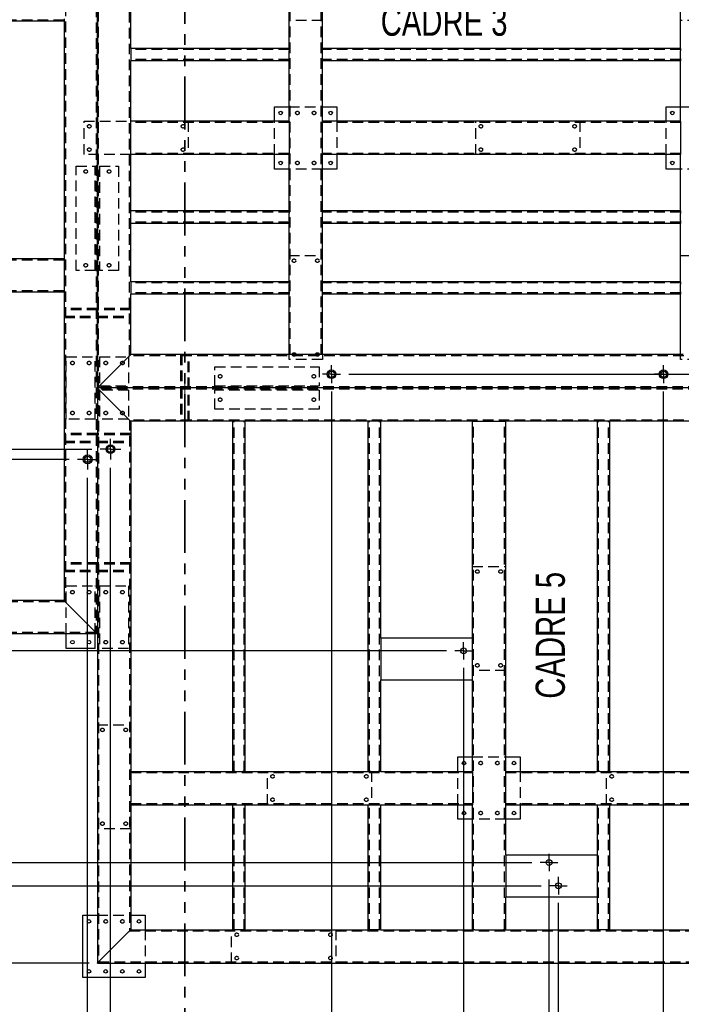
# Paper-space layout 'cadre 6' of a CAD drawing. Header units: millimetres. Extents: x 5 to 589, y 5 to 415.
# Tile 4 of 19: x 90 to 170, y 144 to 262. Entities that reach past the tile are written whole.
import ezdxf

# ---------------------------------------------------------------- set-up
doc = ezdxf.new("R2010")
doc.units = ezdxf.units.MM
for name, pattern in [('CENTERX2', [20.32, 12.7, -2.54, 2.54, -2.54]), ('HIDDEN', [1.905, 1.27, -0.635]), ('PHANTOM', [12.7, 6.35, -1.27, 1.27, -1.27, 1.27, -1.27])]:
    doc.linetypes.add(name, pattern=pattern)
for name, color, linetype in [('COTES', 1, 'Continuous'), ('NOTES', 6, 'Continuous'), ('TRAIT-MIXTES', 3, 'CENTERX2'), ('TRAIT-TIRET', 2, 'HIDDEN')]:
    doc.layers.add(name, color=color, linetype=linetype)
doc.layers.add('TRAIT-FORT', color=4, linetype='Continuous', lineweight=25)
doc.styles.add('SLDTEXTSTYLE0', font='TXT', dxfattribs={"width": 0.75})
doc.dimstyles.new('SLDDIMSTYLE10', dxfattribs={"dimtxt": 3, "dimasz": 2, "dimexe": 0, "dimexo": 0.0625, "dimgap": 0.75, "dimtad": 0, "dimtih": 1, "dimtoh": 1, "dimdec": 0, "dimlfac": 20, "dimrnd": 1e-09, "dimzin": 12, "dimdsep": 46, "dimtxsty": 'SLDTEXTSTYLE0', "dimsah": 1, "dimcen": 0.09, "dimadec": 0, "dimazin": 3, "dimtfac": 1, "dimtdec": 0, "dimtofl": 0, "dimtmove": 0, "dimatfit": 3, "dimfxl": 1, "dimfrac": 2, "dimtolj": 1, "dimtzin": 12, "dimarcsym": 0})

# ---------------------------------------------------------------- blocks, each defined once
blk = doc.blocks.new('_D_535')
at = {"layer": 'COTES', "color": 1, "transparency": 16777216}
for p, q in [((98.42, 124.09), (98.42, 207.33)), ((97.39, 119.09), (98.42, 124.09)), ((97.39, 119.09), (97.39, 114.09)), ((66.57, 115.09), (97.39, 115.09))]:
    blk.add_line(p, q, dxfattribs=at)
blk.add_solid([(97.39, 115.09), (95.39, 115.59), (95.39, 114.59)], dxfattribs=at)
at = {"layer": 'COTES', "color": 1, "transparency": 16777216, "insert": (95.9, 105.22), "char_height": 3, "attachment_point": 1, "rotation": 90, "style": 'SLDTEXTSTYLE0'}
blk.add_mtext('1197', dxfattribs=at)
blk = doc.blocks.new('_D_536')
at = {"layer": 'COTES', "color": 1, "transparency": 16777216}
for p, q in [((101.16, 124.09), (101.16, 208.55)), ((102.2, 119.09), (101.16, 124.09)), ((102.2, 119.09), (102.2, 114.09)), ((97.39, 115.09), (102.2, 115.09))]:
    blk.add_line(p, q, dxfattribs=at)
blk.add_solid([(102.2, 115.09), (100.2, 115.59), (100.2, 114.59)], dxfattribs=at)
at = {"layer": 'COTES', "color": 1, "transparency": 16777216, "insert": (100.71, 105.22), "char_height": 3, "attachment_point": 1, "rotation": 90, "style": 'SLDTEXTSTYLE0'}
blk.add_mtext('1251', dxfattribs=at)
blk = doc.blocks.new('_D_537')
at = {"layer": 'COTES', "color": 1, "transparency": 16777216}
for p, q in [((127.69, 217.69), (127.69, 114.09)), ((102.2, 115.09), (127.69, 115.09))]:
    blk.add_line(p, q, dxfattribs=at)
blk.add_solid([(127.69, 115.09), (125.69, 115.59), (125.69, 114.59)], dxfattribs=at)
at = {"layer": 'COTES', "color": 1, "transparency": 16777216, "insert": (126.21, 105.22), "char_height": 3, "attachment_point": 1, "rotation": 90, "style": 'SLDTEXTSTYLE0'}
blk.add_mtext('1782', dxfattribs=at)
blk = doc.blocks.new('_D_538')
at = {"layer": 'COTES', "color": 1, "transparency": 16777216}
for p, q in [((143.53, 184.53), (143.53, 114.09)), ((127.69, 115.09), (143.53, 115.09))]:
    blk.add_line(p, q, dxfattribs=at)
blk.add_solid([(143.53, 115.09), (141.53, 115.59), (141.53, 114.59)], dxfattribs=at)
at = {"layer": 'COTES', "color": 1, "transparency": 16777216, "insert": (142.05, 105.22), "char_height": 3, "attachment_point": 1, "rotation": 90, "style": 'SLDTEXTSTYLE0'}
blk.add_mtext('2099', dxfattribs=at)
blk = doc.blocks.new('_D_539')
at = {"layer": 'COTES', "color": 1, "transparency": 16777216}
for p, q in [((153.8, 124.09), (153.8, 159.13)), ((151.96, 119.09), (153.8, 124.09)), ((151.96, 119.09), (151.96, 114.09)), ((143.53, 115.09), (151.96, 115.09))]:
    blk.add_line(p, q, dxfattribs=at)
blk.add_solid([(151.96, 115.09), (149.96, 115.59), (149.96, 114.59)], dxfattribs=at)
at = {"layer": 'COTES', "color": 1, "transparency": 16777216, "insert": (150.47, 105.22), "char_height": 3, "attachment_point": 1, "rotation": 90, "style": 'SLDTEXTSTYLE0'}
blk.add_mtext('2304', dxfattribs=at)
blk = doc.blocks.new('_D_540')
at = {"layer": 'COTES', "color": 1, "transparency": 16777216}
for p, q in [((154.92, 124.09), (154.92, 156.34)), ((156.77, 119.09), (154.92, 124.09)), ((156.77, 119.09), (156.77, 114.09)), ((151.96, 115.09), (156.77, 115.09))]:
    blk.add_line(p, q, dxfattribs=at)
blk.add_solid([(156.77, 115.09), (154.77, 115.59), (154.77, 114.59)], dxfattribs=at)
at = {"layer": 'COTES', "color": 1, "transparency": 16777216, "insert": (155.28, 105.22), "char_height": 3, "attachment_point": 1, "rotation": 90, "style": 'SLDTEXTSTYLE0'}
blk.add_mtext('2327', dxfattribs=at)
blk = doc.blocks.new('_D_541')
at = {"layer": 'COTES', "color": 1, "transparency": 16777216}
for p, q in [((167.54, 124.09), (167.54, 217.69)), ((167.15, 119.09), (167.54, 124.09)), ((167.15, 119.09), (167.15, 114.09)), ((156.77, 115.09), (167.15, 115.09))]:
    blk.add_line(p, q, dxfattribs=at)
blk.add_solid([(167.15, 115.09), (165.15, 115.59), (165.15, 114.59)], dxfattribs=at)
at = {"layer": 'COTES', "color": 1, "transparency": 16777216, "insert": (165.66, 105.22), "char_height": 3, "attachment_point": 1, "rotation": 90, "style": 'SLDTEXTSTYLE0'}
blk.add_mtext('2579', dxfattribs=at)
blk = doc.blocks.new('_D_542')
at = {"layer": 'COTES', "color": 1, "transparency": 16777216}
for p, q in [((171.04, 124.09), (171.04, 217.54)), ((171.96, 119.09), (171.04, 124.09)), ((171.96, 119.09), (171.96, 114.09)), ((167.15, 115.09), (171.96, 115.09))]:
    blk.add_line(p, q, dxfattribs=at)
blk.add_solid([(171.96, 115.09), (169.96, 115.59), (169.96, 114.59)], dxfattribs=at)
at = {"layer": 'COTES', "color": 1, "transparency": 16777216, "insert": (170.47, 105.22), "char_height": 3, "attachment_point": 1, "rotation": 90, "style": 'SLDTEXTSTYLE0'}
blk.add_mtext('2649', dxfattribs=at)
blk = doc.blocks.new('_D_543')
at = {"layer": 'COTES', "color": 1, "transparency": 16777216}
for p, q in [((179.42, 124.09), (179.42, 199.03)), ((176.77, 119.09), (179.42, 124.09)), ((176.77, 119.09), (176.77, 114.09)), ((171.96, 115.09), (176.77, 115.09))]:
    blk.add_line(p, q, dxfattribs=at)
blk.add_solid([(176.77, 115.09), (174.77, 115.59), (174.77, 114.59)], dxfattribs=at)
at = {"layer": 'COTES', "color": 1, "transparency": 16777216, "insert": (175.28, 105.22), "char_height": 3, "attachment_point": 1, "rotation": 90, "style": 'SLDTEXTSTYLE0'}
blk.add_mtext('2816', dxfattribs=at)
blk = doc.blocks.new('_D_544')
at = {"layer": 'COTES', "color": 1, "transparency": 16777216}
for p, q in [((180.54, 124.09), (180.54, 196.25)), ((181.58, 119.09), (180.54, 124.09)), ((181.58, 119.09), (181.58, 114.09)), ((176.77, 115.09), (181.58, 115.09))]:
    blk.add_line(p, q, dxfattribs=at)
blk.add_solid([(181.58, 115.09), (179.58, 115.59), (179.58, 114.59)], dxfattribs=at)
at = {"layer": 'COTES', "color": 1, "transparency": 16777216, "insert": (180.09, 105.22), "char_height": 3, "attachment_point": 1, "rotation": 90, "style": 'SLDTEXTSTYLE0'}
blk.add_mtext('2839', dxfattribs=at)
blk = doc.blocks.new('_D_545')
at = {"layer": 'COTES', "color": 1, "transparency": 16777216}
for p, q in [((189.68, 124.09), (189.68, 173.62)), ((186.39, 119.09), (189.68, 124.09)), ((186.39, 119.09), (186.39, 114.09)), ((181.58, 115.09), (186.39, 115.09))]:
    blk.add_line(p, q, dxfattribs=at)
blk.add_solid([(186.39, 115.09), (184.39, 115.59), (184.39, 114.59)], dxfattribs=at)
at = {"layer": 'COTES', "color": 1, "transparency": 16777216, "insert": (184.9, 105.22), "char_height": 3, "attachment_point": 1, "rotation": 90, "style": 'SLDTEXTSTYLE0'}
blk.add_mtext('3022', dxfattribs=at)
blk = doc.blocks.new('_D_546')
at = {"layer": 'COTES', "color": 1, "transparency": 16777216}
for p, q in [((190.8, 124.09), (190.8, 170.84)), ((191.2, 119.09), (190.8, 124.09)), ((191.2, 119.09), (191.2, 114.09)), ((186.39, 115.09), (191.2, 115.09))]:
    blk.add_line(p, q, dxfattribs=at)
blk.add_solid([(191.2, 115.09), (189.2, 115.59), (189.2, 114.59)], dxfattribs=at)
at = {"layer": 'COTES', "color": 1, "transparency": 16777216, "insert": (189.71, 105.22), "char_height": 3, "attachment_point": 1, "rotation": 90, "style": 'SLDTEXTSTYLE0'}
blk.add_mtext('3044', dxfattribs=at)
blk = doc.blocks.new('_D_547')
at = {"layer": 'COTES', "color": 1, "transparency": 16777216}
for p, q in [((211.22, 184.94), (211.22, 114.09)), ((191.2, 115.09), (211.22, 115.09))]:
    blk.add_line(p, q, dxfattribs=at)
blk.add_solid([(211.22, 115.09), (209.22, 115.59), (209.22, 114.59)], dxfattribs=at)
at = {"layer": 'COTES', "color": 1, "transparency": 16777216, "insert": (209.73, 105.22), "char_height": 3, "attachment_point": 1, "rotation": 90, "style": 'SLDTEXTSTYLE0'}
blk.add_mtext('3452', dxfattribs=at)
blk = doc.blocks.new('_D_548')
at = {"layer": 'COTES', "color": 1, "transparency": 16777216}
for p, q in [((217.97, 184.94), (217.97, 114.09)), ((211.22, 115.09), (217.97, 115.09))]:
    blk.add_line(p, q, dxfattribs=at)
blk.add_solid([(217.97, 115.09), (215.97, 115.59), (215.97, 114.59)], dxfattribs=at)
at = {"layer": 'COTES', "color": 1, "transparency": 16777216, "insert": (216.48, 105.22), "char_height": 3, "attachment_point": 1, "rotation": 90, "style": 'SLDTEXTSTYLE0'}
blk.add_mtext('3587', dxfattribs=at)
blk = doc.blocks.new('_D_549')
at = {"layer": 'COTES', "color": 1, "transparency": 16777216}
for p, q in [((224.72, 184.94), (224.72, 114.09)), ((217.97, 115.09), (224.72, 115.09))]:
    blk.add_line(p, q, dxfattribs=at)
blk.add_solid([(224.72, 115.09), (222.72, 115.59), (222.72, 114.59)], dxfattribs=at)
at = {"layer": 'COTES', "color": 1, "transparency": 16777216, "insert": (223.23, 105.22), "char_height": 3, "attachment_point": 1, "rotation": 90, "style": 'SLDTEXTSTYLE0'}
blk.add_mtext('3722', dxfattribs=at)
blk = doc.blocks.new('_D_550')
at = {"layer": 'COTES', "color": 1, "transparency": 16777216}
for p, q in [((237.59, 187.62), (237.59, 114.09)), ((224.72, 115.09), (237.59, 115.09))]:
    blk.add_line(p, q, dxfattribs=at)
blk.add_solid([(237.59, 115.09), (235.59, 115.59), (235.59, 114.59)], dxfattribs=at)
at = {"layer": 'COTES', "color": 1, "transparency": 16777216, "insert": (236.11, 105.22), "char_height": 3, "attachment_point": 1, "rotation": 90, "style": 'SLDTEXTSTYLE0'}
blk.add_mtext('3980', dxfattribs=at)
blk = doc.blocks.new('_D_567')
at = {"layer": 'COTES', "color": 1, "transparency": 16777216}
for p, q in [((24.26, 225.7), (24.26, 212.57)), ((28.26, 212.57), (23.26, 212.57)), ((28.26, 212.57), (33.26, 210.78)), ((33.26, 210.78), (98.94, 210.78))]:
    blk.add_line(p, q, dxfattribs=at)
blk.add_solid([(24.26, 212.57), (24.76, 214.57), (23.76, 214.57)], dxfattribs=at)
at = {"layer": 'COTES', "color": 1, "transparency": 16777216, "insert": (14.39, 214.06), "char_height": 3, "attachment_point": 1, "style": 'SLDTEXTSTYLE0'}
blk.add_mtext('2787', dxfattribs=at)
blk = doc.blocks.new('_D_568')
at = {"layer": 'COTES', "color": 1, "transparency": 16777216}
for p, q in [((24.26, 212.57), (24.26, 207.76)), ((28.26, 207.76), (33.26, 209.56)), ((33.26, 209.56), (96.2, 209.56)), ((28.26, 207.76), (23.26, 207.76))]:
    blk.add_line(p, q, dxfattribs=at)
blk.add_solid([(24.26, 207.76), (24.76, 209.76), (23.76, 209.76)], dxfattribs=at)
at = {"layer": 'COTES', "color": 1, "transparency": 16777216, "insert": (14.39, 209.25), "char_height": 3, "attachment_point": 1, "style": 'SLDTEXTSTYLE0'}
blk.add_mtext('2811', dxfattribs=at)
blk = doc.blocks.new('_D_571')
at = {"layer": 'COTES', "color": 1, "transparency": 16777216}
for p, q in [((24.26, 191.9), (24.26, 186.58)), ((141.48, 186.58), (23.26, 186.58))]:
    blk.add_line(p, q, dxfattribs=at)
blk.add_solid([(24.26, 186.58), (24.76, 188.58), (23.76, 188.58)], dxfattribs=at)
at = {"layer": 'COTES', "color": 1, "transparency": 16777216, "insert": (14.39, 188.07), "char_height": 3, "attachment_point": 1, "style": 'SLDTEXTSTYLE0'}
blk.add_mtext('3271', dxfattribs=at)
blk = doc.blocks.new('_D_572')
at = {"layer": 'COTES', "color": 1, "transparency": 16777216}
for p, q in [((24.26, 186.58), (24.26, 162.19)), ((28.26, 162.19), (23.26, 162.19)), ((28.26, 162.19), (33.26, 161.18)), ((33.26, 161.18), (151.75, 161.18))]:
    blk.add_line(p, q, dxfattribs=at)
blk.add_solid([(24.26, 162.19), (24.76, 164.19), (23.76, 164.19)], dxfattribs=at)
at = {"layer": 'COTES', "color": 1, "transparency": 16777216, "insert": (14.39, 163.68), "char_height": 3, "attachment_point": 1, "style": 'SLDTEXTSTYLE0'}
blk.add_mtext('3779', dxfattribs=at)
blk = doc.blocks.new('_D_573')
at = {"layer": 'COTES', "color": 1, "transparency": 16777216}
for p, q in [((24.26, 162.19), (24.26, 157.38)), ((28.26, 157.38), (33.26, 158.39)), ((33.26, 158.39), (152.87, 158.39)), ((28.26, 157.38), (23.26, 157.38))]:
    blk.add_line(p, q, dxfattribs=at)
blk.add_solid([(24.26, 157.38), (24.76, 159.38), (23.76, 159.38)], dxfattribs=at)
at = {"layer": 'COTES', "color": 1, "transparency": 16777216, "insert": (14.39, 158.87), "char_height": 3, "attachment_point": 1, "style": 'SLDTEXTSTYLE0'}
blk.add_mtext('3834', dxfattribs=at)
blk = doc.blocks.new('_D_574')
at = {"layer": 'COTES', "color": 1, "transparency": 16777216}
for p, q in [((24.26, 157.38), (24.26, 149.12)), ((98.59, 149.12), (23.26, 149.12))]:
    blk.add_line(p, q, dxfattribs=at)
blk.add_solid([(24.26, 149.12), (24.76, 151.12), (23.76, 151.12)], dxfattribs=at)
at = {"layer": 'COTES', "color": 1, "transparency": 16777216, "insert": (14.39, 150.6), "char_height": 3, "attachment_point": 1, "style": 'SLDTEXTSTYLE0'}
blk.add_mtext('4020', dxfattribs=at)
blk = doc.blocks.new('_D_579')
at = {"layer": 'COTES', "color": 1, "transparency": 16777216}
for p, q in [((248.34, 276.47), (248.34, 219.77)), ((129.77, 219.77), (249.34, 219.77))]:
    blk.add_line(p, q, dxfattribs=at)
blk.add_solid([(248.34, 219.77), (248.84, 221.77), (247.84, 221.77)], dxfattribs=at)
at = {"layer": 'COTES', "color": 1, "transparency": 16777216, "insert": (249.34, 221.25), "char_height": 3, "attachment_point": 1, "style": 'SLDTEXTSTYLE0'}
blk.add_mtext('2607', dxfattribs=at)
blk = doc.blocks.new('_D_580')
at = {"layer": 'COTES', "color": 1, "transparency": 16777216}
for p, q in [((248.34, 219.77), (248.34, 202.3)), ((244.34, 202.3), (239.34, 201.08)), ((244.34, 202.3), (249.34, 202.3)), ((239.34, 201.08), (181.47, 201.08))]:
    blk.add_line(p, q, dxfattribs=at)
blk.add_solid([(248.34, 202.3), (248.84, 204.3), (247.84, 204.3)], dxfattribs=at)
at = {"layer": 'COTES', "color": 1, "transparency": 16777216, "insert": (249.34, 203.79), "char_height": 3, "attachment_point": 1, "style": 'SLDTEXTSTYLE0'}
blk.add_mtext('2981', dxfattribs=at)
blk = doc.blocks.new('_D_581')
at = {"layer": 'COTES', "color": 1, "transparency": 16777216}
for p, q in [((248.34, 202.3), (248.34, 197.28)), ((239.34, 198.3), (182.59, 198.3)), ((244.34, 197.28), (239.34, 198.3)), ((244.34, 197.28), (249.34, 197.28))]:
    blk.add_line(p, q, dxfattribs=at)
blk.add_solid([(248.34, 197.28), (248.84, 199.28), (247.84, 199.28)], dxfattribs=at)
at = {"layer": 'COTES', "color": 1, "transparency": 16777216, "insert": (249.34, 198.77), "char_height": 3, "attachment_point": 1, "style": 'SLDTEXTSTYLE0'}
blk.add_mtext('3036', dxfattribs=at)
blk = doc.blocks.new('_D_582')
at = {"layer": 'COTES', "color": 1, "transparency": 16777216}
for p, q in [((248.34, 197.28), (248.34, 186.99)), ((226.77, 186.99), (249.34, 186.99))]:
    blk.add_line(p, q, dxfattribs=at)
blk.add_solid([(248.34, 186.99), (248.84, 188.99), (247.84, 188.99)], dxfattribs=at)
at = {"layer": 'COTES', "color": 1, "transparency": 16777216, "insert": (249.34, 188.48), "char_height": 3, "attachment_point": 1, "style": 'SLDTEXTSTYLE0'}
blk.add_mtext('3263', dxfattribs=at)
blk = doc.blocks.new('_D_583')
at = {"layer": 'COTES', "color": 1, "transparency": 16777216}
for p, q in [((248.34, 186.99), (248.34, 176.69)), ((244.34, 176.69), (239.34, 175.67)), ((244.34, 176.69), (249.34, 176.69)), ((239.34, 175.67), (191.73, 175.67))]:
    blk.add_line(p, q, dxfattribs=at)
blk.add_solid([(248.34, 176.69), (248.84, 178.69), (247.84, 178.69)], dxfattribs=at)
at = {"layer": 'COTES', "color": 1, "transparency": 16777216, "insert": (249.34, 178.17), "char_height": 3, "attachment_point": 1, "style": 'SLDTEXTSTYLE0'}
blk.add_mtext('3489', dxfattribs=at)
blk = doc.blocks.new('_D_584')
at = {"layer": 'COTES', "color": 1, "transparency": 16777216}
for p, q in [((248.34, 176.69), (248.34, 171.88)), ((239.34, 172.89), (192.85, 172.89)), ((244.34, 171.88), (239.34, 172.89)), ((244.34, 171.88), (249.34, 171.88))]:
    blk.add_line(p, q, dxfattribs=at)
blk.add_solid([(248.34, 171.88), (248.84, 173.88), (247.84, 173.88)], dxfattribs=at)
at = {"layer": 'COTES', "color": 1, "transparency": 16777216, "insert": (249.34, 173.36), "char_height": 3, "attachment_point": 1, "style": 'SLDTEXTSTYLE0'}
blk.add_mtext('3544', dxfattribs=at)
blk = doc.blocks.new('_D_585')
at = {"layer": 'COTES', "color": 1, "transparency": 16777216}
for p, q in [((248.34, 171.88), (248.34, 149.12)), ((199.59, 149.12), (249.34, 149.12))]:
    blk.add_line(p, q, dxfattribs=at)
blk.add_solid([(248.34, 149.12), (248.84, 151.12), (247.84, 151.12)], dxfattribs=at)
at = {"layer": 'COTES', "color": 1, "transparency": 16777216, "insert": (249.34, 150.6), "char_height": 3, "attachment_point": 1, "style": 'SLDTEXTSTYLE0'}
blk.add_mtext('4020', dxfattribs=at)
blk = doc.blocks.new('SW_CENTERMARKSYMBOL_524')
at = {"layer": 'TRAIT-MIXTES', "color": 0}
for p, q in [((-0.7, 0), (-1.05, 0)), ((0, 0), (-0.7, 0)), ((0, 0.7), (0, 1.05)), ((0, 0), (0, 0.7)), ((0, 0), (0, -0.7)), ((0, 0), (0.7, 0)), ((0.7, 0), (1.05, 0)), ((0, -0.7), (0, -1.05))]:
    blk.add_line(p, q, dxfattribs=at)
blk = doc.blocks.new('SW_CENTERMARKSYMBOL_525')
at = {"layer": 'TRAIT-MIXTES', "color": 0}
for p, q in [((-0.7, 0), (-1.05, 0)), ((0, 0), (-0.7, 0)), ((0, 0.7), (0, 1.05)), ((0, 0), (0, 0.7)), ((0, 0), (0, -0.7)), ((0, 0), (0.7, 0)), ((0.7, 0), (1.05, 0)), ((0, -0.7), (0, -1.05))]:
    blk.add_line(p, q, dxfattribs=at)
blk = doc.blocks.new('SW_CENTERMARKSYMBOL_526')
at = {"layer": 'TRAIT-MIXTES', "color": 0}
for p, q in [((-0.7, 0), (-1.05, 0)), ((0, 0), (-0.7, 0)), ((0, 0.7), (0, 1.05)), ((0, 0), (0, 0.7)), ((0, 0), (0, -0.7)), ((0, 0), (0.7, 0)), ((0.7, 0), (1.05, 0)), ((0, -0.7), (0, -1.05))]:
    blk.add_line(p, q, dxfattribs=at)
blk = doc.blocks.new('SW_CENTERMARKSYMBOL_527')
at = {"layer": 'TRAIT-MIXTES', "color": 0}
for p, q in [((0, 0.7), (0, 1.225)), ((-0.7, 0), (-1.225, 0)), ((0, 0), (-0.7, 0)), ((0, 0), (0, 0.7)), ((0, 0), (0, -0.7)), ((0, 0), (0.7, 0)), ((0.7, 0), (1.225, 0)), ((0, -0.7), (0, -1.225))]:
    blk.add_line(p, q, dxfattribs=at)
blk = doc.blocks.new('SW_CENTERMARKSYMBOL_528')
at = {"layer": 'TRAIT-MIXTES', "color": 0}
for p, q in [((0, 0.7), (0, 1.225)), ((-0.7, 0), (-1.225, 0)), ((0, 0), (-0.7, 0)), ((0, 0), (0, 0.7)), ((0, 0), (0, -0.7)), ((0, 0), (0.7, 0)), ((0.7, 0), (1.225, 0)), ((0, -0.7), (0, -1.225))]:
    blk.add_line(p, q, dxfattribs=at)
blk = doc.blocks.new('SW_CENTERMARKSYMBOL_534')
at = {"layer": 'TRAIT-MIXTES', "color": 0}
for p, q in [((-0.7, 0), (-1.075, 0)), ((0, 0), (-0.7, 0)), ((0, 0.7), (0, 1.075)), ((0, 0), (0, 0.7)), ((0, 0), (0, -0.7)), ((0, 0), (0.7, 0)), ((0.7, 0), (1.075, 0)), ((0, -0.7), (0, -1.075))]:
    blk.add_line(p, q, dxfattribs=at)
blk = doc.blocks.new('SW_CENTERMARKSYMBOL_535')
at = {"layer": 'TRAIT-MIXTES', "color": 0}
for p, q in [((-0.7, 0), (-1.075, 0)), ((0, 0), (-0.7, 0)), ((0, 0.7), (0, 1.075)), ((0, 0), (0, 0.7)), ((0, 0), (0, -0.7)), ((0, 0), (0.7, 0)), ((0.7, 0), (1.075, 0)), ((0, -0.7), (0, -1.075))]:
    blk.add_line(p, q, dxfattribs=at)

psp = doc.layouts.new('cadre 6')

# ---------------------------------------------------------------- linework, layer by layer
at = {"color": 7, "linetype": 'PHANTOM', "lineweight": 35}
psp.add_line((110.093, 357.073), (110.093, 122.826), dxfattribs=at)
at = {"color": 7, "linetype": 'Continuous', "lineweight": 18}
psp.add_line((110.093, 219.376), (110.093, 212.031), dxfattribs=at)
at = {"layer": 'TRAIT-FORT', "color": 4, "linetype": 'Continuous', "lineweight": 25}
for p, q in [((99.593, 218.116), (99.593, 292.616)), ((99.593, 292.616), (99.593, 188.616)), ((103.593, 258.866), (103.593, 266.866)), ((122.593, 258.866), (122.593, 266.866)), ((126.593, 258.866), (126.593, 266.866)), ((169.593, 258.866), (169.593, 266.866)), ((95.593, 262.416), (95.593, 262.116)), ((95.593, 262.116), (88.593, 262.116)), ((95.593, 262.116), (95.593, 233.616)), ((103.593, 258.866), (103.593, 258.566)), ((122.593, 258.866), (103.593, 258.866)), ((122.593, 258.866), (122.593, 258.566)), ((169.593, 258.866), (126.593, 258.866)), ((126.593, 258.566), (126.593, 258.866)), ((169.593, 258.866), (169.593, 258.566)), ((103.593, 258.566), (103.593, 257.666)), ((103.593, 257.666), (103.593, 257.366)), ((122.593, 257.666), (122.593, 258.566)), ((122.593, 257.666), (122.593, 257.366)), ((126.593, 257.666), (126.593, 258.566)), ((126.593, 257.366), (126.593, 257.666)), ((169.593, 257.666), (169.593, 258.566)), ((169.593, 257.666), (169.593, 257.366)), ((103.593, 250.116), (103.593, 257.366)), ((122.593, 257.366), (103.593, 257.366)), ((122.593, 250.116), (122.593, 257.366)), ((126.593, 250.116), (126.593, 257.366)), ((169.593, 257.366), (126.593, 257.366)), ((169.593, 250.116), (169.593, 257.366)), ((120.843, 250.116), (120.843, 251.866)), ((120.843, 251.866), (122.593, 251.866)), ((126.593, 251.866), (128.343, 251.866)), ((128.343, 251.866), (128.343, 250.116)), ((167.843, 251.866), (169.593, 251.866)), ((167.843, 250.116), (167.843, 251.866)), ((122.593, 250.116), (103.593, 250.116)), ((103.593, 249.816), (103.593, 250.116)), ((103.593, 246.416), (103.593, 249.816)), ((122.593, 250.116), (122.593, 249.816)), ((122.593, 249.816), (122.593, 246.416)), ((126.593, 249.816), (126.593, 250.116)), ((169.593, 250.116), (126.593, 250.116)), ((126.593, 246.416), (126.593, 249.816)), ((169.593, 250.116), (169.593, 249.816)), ((169.593, 249.816), (169.593, 246.416)), ((103.593, 246.116), (103.593, 246.416)), ((122.593, 246.116), (103.593, 246.116)), ((103.593, 239.366), (103.593, 246.116)), ((120.843, 244.366), (120.843, 246.116)), ((122.593, 246.416), (122.593, 246.116)), ((122.593, 239.366), (122.593, 246.116)), ((126.593, 246.116), (126.593, 246.416)), ((169.593, 246.116), (126.593, 246.116)), ((126.593, 239.366), (126.593, 246.116)), ((128.343, 246.116), (128.343, 244.366)), ((167.843, 244.366), (167.843, 246.116)), ((169.593, 246.416), (169.593, 246.116)), ((169.593, 239.366), (169.593, 246.116)), ((122.593, 244.366), (120.843, 244.366)), ((128.343, 244.366), (126.593, 244.366)), ((169.593, 244.366), (167.843, 244.366)), ((122.593, 239.366), (103.593, 239.366)), ((103.593, 239.066), (103.593, 239.366)), ((103.593, 238.166), (103.593, 239.066)), ((122.593, 239.366), (122.593, 239.066)), ((122.593, 238.166), (122.593, 239.066)), ((169.593, 239.366), (126.593, 239.366)), ((126.593, 239.066), (126.593, 239.366)), ((126.593, 238.166), (126.593, 239.066)), ((169.593, 239.366), (169.593, 239.066)), ((169.593, 238.166), (169.593, 239.066)), ((103.593, 237.866), (103.593, 238.166)), ((103.593, 230.866), (103.593, 237.866)), ((122.593, 237.866), (103.593, 237.866)), ((122.593, 238.166), (122.593, 237.866)), ((122.593, 230.866), (122.593, 237.866)), ((126.593, 237.866), (126.593, 238.166)), ((126.593, 230.866), (126.593, 237.866)), ((169.593, 237.866), (126.593, 237.866)), ((169.593, 238.166), (169.593, 237.866)), ((169.593, 230.866), (169.593, 237.866)), ((95.593, 233.616), (88.593, 233.616)), ((95.593, 233.616), (95.593, 233.316)), ((95.593, 233.316), (95.593, 229.916)), ((103.593, 230.866), (103.593, 230.566)), ((122.593, 230.866), (103.593, 230.866)), ((103.593, 230.566), (103.593, 229.666)), ((122.593, 230.866), (122.593, 230.566)), ((122.593, 229.666), (122.593, 230.566)), ((169.593, 230.866), (126.593, 230.866)), ((126.593, 230.566), (126.593, 230.866)), ((126.593, 229.666), (126.593, 230.566)), ((169.593, 230.866), (169.593, 230.566)), ((169.593, 229.666), (169.593, 230.566)), ((95.593, 229.616), (80.093, 229.616)), ((95.593, 229.916), (95.593, 229.616)), ((95.593, 229.616), (95.593, 192.616)), ((103.593, 229.666), (103.593, 229.366)), ((103.593, 222.116), (103.593, 229.366)), ((122.593, 229.366), (103.593, 229.366)), ((122.593, 229.666), (122.593, 229.366)), ((122.593, 222.116), (122.593, 229.366)), ((126.593, 229.366), (126.593, 229.666)), ((126.593, 222.116), (126.593, 229.366)), ((169.593, 229.366), (126.593, 229.366)), ((169.593, 229.666), (169.593, 229.366)), ((169.593, 222.116), (169.593, 229.366)), ((122.593, 222.116), (103.593, 222.116)), ((122.893, 222.116), (122.593, 222.116)), ((126.293, 222.116), (122.893, 222.116)), ((126.593, 222.116), (126.293, 222.116)), ((169.593, 222.116), (126.593, 222.116)), ((169.893, 222.116), (169.593, 222.116)), ((99.893, 218.416), (103.293, 221.816)), ((99.593, 218.116), (99.593, 149.116)), ((198.593, 218.116), (99.593, 218.116)), ((99.893, 217.816), (103.293, 214.416)), ((103.593, 214.116), (103.593, 172.116)), ((115.843, 214.116), (103.593, 214.116)), ((115.843, 172.116), (115.843, 214.116)), ((116.143, 214.116), (115.843, 214.116)), ((117.043, 214.116), (116.143, 214.116)), ((117.343, 214.116), (117.043, 214.116)), ((132.093, 214.116), (117.343, 214.116)), ((117.343, 172.116), (117.343, 214.116)), ((132.093, 172.116), (132.093, 214.116)), ((132.393, 214.116), (132.093, 214.116)), ((133.293, 214.116), (132.393, 214.116)), ((133.593, 214.116), (133.293, 214.116)), ((144.593, 214.116), (133.593, 214.116)), ((133.593, 188.116), (133.593, 214.116)), ((144.593, 188.116), (144.593, 214.116)), ((144.593, 214.116), (144.893, 214.116)), ((144.893, 214.116), (148.293, 214.116)), ((148.293, 214.116), (148.593, 214.116)), ((148.593, 172.116), (148.593, 214.116)), ((159.593, 214.116), (148.593, 214.116)), ((159.593, 172.116), (159.593, 214.116)), ((159.893, 214.116), (159.593, 214.116)), ((160.793, 214.116), (159.893, 214.116)), ((161.093, 214.116), (160.793, 214.116)), ((175.593, 214.116), (161.093, 214.116)), ((161.093, 172.116), (161.093, 214.116)), ((95.593, 192.616), (80.093, 192.616)), ((95.893, 192.316), (99.293, 188.916)), ((99.593, 188.616), (38.593, 188.616)), ((95.843, 186.866), (95.843, 188.616)), ((99.343, 186.866), (99.343, 188.616)), ((144.593, 188.116), (133.593, 188.116)), ((133.593, 188.116), (133.593, 183.116)), ((144.593, 183.116), (144.593, 188.116)), ((99.343, 186.866), (95.843, 186.866)), ((133.593, 172.116), (133.593, 183.116)), ((133.593, 183.116), (144.593, 183.116)), ((144.593, 172.116), (144.593, 183.116)), ((142.843, 172.116), (142.843, 173.866)), ((142.843, 173.866), (144.593, 173.866)), ((148.593, 173.866), (150.343, 173.866)), ((150.343, 173.866), (150.343, 172.116)), ((103.593, 172.116), (115.843, 172.116)), ((103.593, 171.816), (103.593, 172.116)), ((103.593, 171.816), (103.593, 168.416)), ((116.143, 172.116), (115.843, 172.116)), ((116.143, 172.116), (117.043, 172.116)), ((117.343, 172.116), (117.043, 172.116)), ((117.343, 172.116), (132.093, 172.116)), ((132.393, 172.116), (132.093, 172.116)), ((132.393, 172.116), (133.293, 172.116)), ((133.593, 172.116), (133.293, 172.116)), ((133.593, 172.116), (144.593, 172.116)), ((144.593, 172.116), (144.593, 171.816)), ((144.593, 171.816), (144.593, 168.416)), ((148.593, 172.116), (159.593, 172.116)), ((148.593, 171.816), (148.593, 172.116)), ((148.593, 168.416), (148.593, 171.816)), ((159.893, 172.116), (159.593, 172.116)), ((159.893, 172.116), (160.793, 172.116)), ((161.093, 172.116), (160.793, 172.116)), ((161.093, 172.116), (175.593, 172.116)), ((103.593, 168.116), (103.593, 168.416)), ((103.593, 168.116), (115.843, 168.116)), ((103.593, 168.116), (103.593, 153.116)), ((115.843, 153.116), (115.843, 168.116)), ((115.843, 168.116), (116.143, 168.116)), ((116.143, 168.116), (117.043, 168.116)), ((117.043, 168.116), (117.343, 168.116)), ((117.343, 168.116), (132.093, 168.116)), ((117.343, 153.116), (117.343, 168.116)), ((132.093, 153.116), (132.093, 168.116)), ((132.093, 168.116), (132.393, 168.116)), ((132.393, 168.116), (133.293, 168.116)), ((133.293, 168.116), (133.593, 168.116)), ((133.593, 168.116), (144.593, 168.116)), ((133.593, 153.116), (133.593, 168.116)), ((142.843, 166.366), (142.843, 168.116)), ((144.593, 168.416), (144.593, 168.116)), ((144.593, 153.116), (144.593, 168.116)), ((148.593, 168.116), (148.593, 168.416)), ((148.593, 168.116), (159.593, 168.116)), ((148.593, 162.045), (148.593, 168.116)), ((150.343, 168.116), (150.343, 166.366)), ((159.593, 162.045), (159.593, 168.116)), ((159.593, 168.116), (159.893, 168.116)), ((159.893, 168.116), (160.793, 168.116)), ((160.793, 168.116), (161.093, 168.116)), ((161.093, 168.116), (175.593, 168.116)), ((161.093, 153.116), (161.093, 168.116)), ((144.593, 166.366), (142.843, 166.366)), ((150.343, 166.366), (148.593, 166.366)), ((159.593, 162.045), (148.593, 162.045)), ((148.593, 162.045), (148.593, 157.045)), ((159.593, 157.045), (159.593, 162.045)), ((148.593, 153.116), (148.593, 157.045)), ((148.593, 157.045), (159.593, 157.045)), ((159.593, 153.116), (159.593, 157.045)), ((97.843, 147.366), (97.843, 154.866)), ((97.843, 154.866), (99.593, 154.866)), ((103.593, 154.866), (105.343, 154.866)), ((105.343, 154.866), (105.343, 153.116)), ((99.893, 149.416), (103.293, 152.816)), ((103.593, 153.116), (115.843, 153.116)), ((116.143, 153.116), (115.843, 153.116)), ((117.043, 153.116), (116.143, 153.116)), ((117.343, 153.116), (117.043, 153.116)), ((117.343, 153.116), (132.093, 153.116)), ((132.393, 153.116), (132.093, 153.116)), ((133.293, 153.116), (132.393, 153.116)), ((133.593, 153.116), (133.293, 153.116)), ((133.593, 153.116), (144.593, 153.116)), ((144.893, 153.116), (144.593, 153.116)), ((144.893, 153.116), (148.293, 153.116)), ((148.593, 153.116), (148.293, 153.116)), ((148.593, 153.116), (159.593, 153.116)), ((159.893, 153.116), (159.593, 153.116)), ((160.793, 153.116), (159.893, 153.116)), ((161.093, 153.116), (160.793, 153.116)), ((161.093, 153.116), (175.593, 153.116)), ((99.593, 149.116), (198.593, 149.116)), ((105.343, 149.116), (105.343, 147.366)), ((105.343, 147.366), (97.843, 147.366))]:
    psp.add_line(p, q, dxfattribs=at)
at = {"layer": 'TRAIT-FORT', "color": 4, "linetype": 'Continuous', "lineweight": 25, "flags": 128}
for points in [[(103.293, 221.816), (103.345, 221.868), (103.395, 221.918), (103.443, 221.966), (103.486, 222.009), (103.523, 222.046), (103.553, 222.076), (103.575, 222.098), (103.588, 222.111), (103.593, 222.116)], [(103.593, 222.116), (103.588, 222.111), (103.575, 222.098), (103.553, 222.076), (103.523, 222.046), (103.486, 222.009), (103.443, 221.966), (103.395, 221.918), (103.345, 221.868), (103.293, 221.816)], [(99.593, 218.116), (99.597, 218.12), (99.611, 218.134), (99.633, 218.156), (99.663, 218.186), (99.7, 218.223), (99.743, 218.266), (99.79, 218.313), (99.841, 218.364), (99.893, 218.416)], [(99.893, 218.416), (99.834, 218.357), (99.778, 218.301), (99.726, 218.249), (99.681, 218.204), (99.643, 218.166), (99.616, 218.139), (99.599, 218.122), (99.593, 218.116)], [(99.593, 218.116), (99.599, 218.11), (99.616, 218.093), (99.643, 218.065), (99.681, 218.028), (99.726, 217.982), (99.778, 217.931), (99.834, 217.874), (99.893, 217.816)], [(99.893, 217.816), (99.834, 217.874), (99.778, 217.931), (99.726, 217.982), (99.681, 218.028), (99.643, 218.065), (99.616, 218.093), (99.599, 218.11), (99.593, 218.116)], [(95.593, 192.616), (95.599, 192.61), (95.616, 192.593), (95.643, 192.565), (95.681, 192.528), (95.726, 192.483), (95.778, 192.431), (95.834, 192.374), (95.893, 192.316)], [(95.893, 192.316), (95.834, 192.374), (95.778, 192.431), (95.726, 192.483), (95.681, 192.528), (95.643, 192.565), (95.616, 192.593), (95.599, 192.61), (95.593, 192.616)], [(99.293, 188.916), (99.345, 188.864), (99.395, 188.813), (99.443, 188.766), (99.486, 188.723), (99.523, 188.686), (99.553, 188.656), (99.575, 188.634), (99.588, 188.62), (99.593, 188.616)], [(99.593, 188.616), (99.587, 188.622), (99.57, 188.639), (99.542, 188.666), (99.505, 188.704), (99.459, 188.749), (99.408, 188.801), (99.351, 188.857), (99.293, 188.916)], [(103.293, 152.816), (103.345, 152.868), (103.395, 152.918), (103.443, 152.966), (103.486, 153.009), (103.523, 153.046), (103.553, 153.076), (103.575, 153.098), (103.588, 153.111), (103.593, 153.116)], [(103.593, 153.116), (103.588, 153.111), (103.575, 153.098), (103.553, 153.076), (103.523, 153.046), (103.486, 153.009), (103.443, 152.966), (103.395, 152.918), (103.345, 152.868), (103.293, 152.816)], [(99.593, 149.116), (99.599, 149.122), (99.616, 149.139), (99.643, 149.166), (99.681, 149.204), (99.726, 149.249), (99.778, 149.301), (99.834, 149.357), (99.893, 149.416)], [(99.893, 149.416), (99.834, 149.357), (99.778, 149.301), (99.726, 149.249), (99.681, 149.204), (99.643, 149.166), (99.616, 149.139), (99.599, 149.122), (99.593, 149.116)]]:
    psp.add_lwpolyline(points, dxfattribs=at)
at = {"layer": 'TRAIT-FORT', "color": 4, "linetype": 'Continuous', "lineweight": 25}
for centre, radius in [((121.593, 251.116), 0.212), ((127.593, 251.116), 0.212), ((168.593, 251.116), 0.212), ((121.593, 245.116), 0.212), ((127.593, 245.116), 0.212), ((168.593, 245.116), 0.212), ((127.693, 219.766), 0.525), ((127.693, 219.766), 0.375), ((167.543, 219.766), 0.525), ((167.543, 219.766), 0.375), ((101.162, 210.777), 0.525), ((101.162, 210.777), 0.375), ((98.421, 209.556), 0.525), ((98.421, 209.556), 0.375), ((96.593, 187.616), 0.212), ((98.593, 187.616), 0.212), ((143.535, 186.58), 0.35), ((143.593, 173.116), 0.212), ((149.593, 173.116), 0.212), ((143.593, 167.116), 0.212), ((149.593, 167.116), 0.212), ((153.799, 161.176), 0.35), ((154.923, 158.394), 0.35), ((98.593, 154.116), 0.212), ((104.593, 154.116), 0.212), ((98.593, 148.116), 0.212), ((100.593, 148.116), 0.212), ((102.593, 148.116), 0.212), ((104.593, 148.116), 0.212)]:
    psp.add_circle(centre, radius, dxfattribs=at)
for centre, radius, start, end in [((130.837, 241.675), 38.753, 224.70239, 225.32949), ((129.754, 240.592), 37.221, 224.68949, 225.3424)]:
    psp.add_arc(centre, radius, start, end, dxfattribs=at)
at = {"layer": 'TRAIT-TIRET', "color": 2}
for p, q in [((99.443, 292.466), (99.443, 188.766)), ((99.743, 218.266), (99.743, 292.466)), ((95.743, 288.766), (95.743, 192.466)), ((103.443, 221.966), (103.443, 288.766)), ((122.743, 222.116), (122.743, 288.616)), ((126.443, 222.116), (126.443, 288.616)), ((95.593, 262.266), (80.093, 262.266)), ((126.593, 262.216), (122.593, 262.216)), ((173.593, 262.216), (169.593, 262.216)), ((122.593, 258.716), (103.593, 258.716)), ((169.593, 258.716), (126.593, 258.716)), ((122.593, 257.516), (103.593, 257.516)), ((169.593, 257.516), (126.593, 257.516)), ((122.593, 251.866), (126.593, 251.866)), ((169.593, 251.866), (173.593, 251.866)), ((97.993, 250.116), (103.593, 250.116)), ((97.993, 246.116), (97.993, 250.116)), ((122.593, 249.966), (103.593, 249.966)), ((110.493, 250.116), (110.493, 246.116)), ((120.843, 246.116), (120.843, 250.116)), ((169.593, 249.966), (126.593, 249.966)), ((128.343, 250.116), (128.343, 246.116)), ((144.993, 246.116), (144.993, 250.116)), ((157.493, 250.116), (157.493, 246.116)), ((167.843, 246.116), (167.843, 250.116)), ((103.593, 246.116), (97.993, 246.116)), ((122.593, 246.266), (103.593, 246.266)), ((169.593, 246.266), (126.593, 246.266)), ((97.043, 232.216), (97.043, 244.716)), ((97.043, 244.716), (99.343, 244.716)), ((99.343, 232.216), (99.343, 244.716)), ((99.843, 244.716), (102.143, 244.716)), ((99.843, 244.716), (99.843, 232.216)), ((102.143, 244.716), (102.143, 232.216)), ((126.593, 244.366), (122.593, 244.366)), ((173.593, 244.366), (169.593, 244.366)), ((122.593, 239.216), (103.593, 239.216)), ((169.593, 239.216), (126.593, 239.216)), ((122.593, 238.016), (103.593, 238.016)), ((169.593, 238.016), (126.593, 238.016)), ((122.593, 234.016), (126.593, 234.016)), ((169.593, 234.016), (173.593, 234.016)), ((95.593, 233.466), (80.093, 233.466)), ((99.343, 232.216), (97.043, 232.216)), ((102.143, 232.216), (99.843, 232.216)), ((122.593, 230.716), (103.593, 230.716)), ((169.593, 230.716), (126.593, 230.716)), ((95.593, 229.766), (80.093, 229.766)), ((122.593, 229.516), (103.593, 229.516)), ((169.593, 229.516), (126.593, 229.516)), ((95.743, 227.641), (95.593, 227.641)), ((99.593, 227.641), (95.593, 227.641)), ((99.593, 227.491), (95.593, 227.491)), ((99.593, 227.641), (99.443, 227.641)), ((99.743, 227.641), (99.593, 227.641)), ((103.593, 227.641), (99.593, 227.641)), ((103.593, 227.491), (99.593, 227.491)), ((103.593, 227.641), (103.443, 227.641)), ((95.593, 226.741), (99.593, 226.741)), ((95.593, 226.591), (95.743, 226.591)), ((95.593, 226.591), (99.593, 226.591)), ((99.443, 226.591), (99.593, 226.591)), ((99.593, 226.741), (103.593, 226.741)), ((99.593, 226.591), (99.743, 226.591)), ((99.593, 226.591), (103.593, 226.591)), ((103.443, 226.591), (103.593, 226.591)), ((109.568, 222.116), (109.568, 221.966)), ((109.568, 222.116), (109.568, 218.116)), ((109.718, 222.116), (109.718, 218.116)), ((110.468, 218.116), (110.468, 222.116)), ((110.618, 221.966), (110.618, 222.116)), ((110.618, 218.116), (110.618, 222.116)), ((122.593, 221.516), (122.593, 222.116)), ((126.593, 222.116), (126.593, 221.516)), ((169.593, 221.516), (169.593, 222.116)), ((95.843, 214.366), (95.843, 221.866)), ((95.843, 221.866), (99.343, 221.866)), ((99.343, 214.366), (99.343, 221.866)), ((99.843, 221.866), (99.843, 218.366)), ((99.843, 221.866), (103.343, 221.866)), ((103.343, 221.866), (103.343, 218.366)), ((194.743, 221.966), (103.443, 221.966)), ((126.593, 221.516), (122.593, 221.516)), ((173.593, 221.516), (169.593, 221.516)), ((113.693, 220.666), (126.193, 220.666)), ((113.693, 218.366), (113.693, 220.666)), ((126.193, 220.666), (126.193, 218.366)), ((198.443, 218.266), (99.743, 218.266)), ((99.743, 217.966), (99.743, 149.266)), ((198.443, 217.966), (99.743, 217.966)), ((99.843, 218.366), (103.343, 218.366)), ((99.843, 217.866), (99.843, 214.366)), ((103.343, 217.866), (99.843, 217.866)), ((103.343, 217.866), (103.343, 214.366)), ((109.568, 218.266), (109.568, 218.116)), ((109.568, 218.116), (109.568, 217.966)), ((109.568, 218.116), (109.568, 214.116)), ((109.718, 218.116), (109.718, 214.116)), ((110.468, 214.116), (110.468, 218.116)), ((110.618, 218.116), (110.618, 218.266)), ((110.618, 217.966), (110.618, 218.116)), ((110.618, 214.116), (110.618, 218.116)), ((113.693, 218.366), (126.193, 218.366)), ((113.693, 215.566), (113.693, 217.866)), ((126.193, 217.866), (113.693, 217.866)), ((126.193, 217.866), (126.193, 215.566)), ((126.193, 215.566), (113.693, 215.566)), ((99.343, 214.366), (95.843, 214.366)), ((103.343, 214.366), (99.843, 214.366)), ((103.443, 214.266), (103.443, 152.966)), ((194.743, 214.266), (103.443, 214.266)), ((109.568, 214.266), (109.568, 214.116)), ((110.618, 214.116), (110.618, 214.266)), ((115.993, 172.116), (115.993, 214.116)), ((117.193, 172.116), (117.193, 214.116)), ((132.243, 172.116), (132.243, 214.116)), ((133.443, 172.116), (133.443, 214.116)), ((144.743, 153.116), (144.743, 214.116)), ((148.443, 153.116), (148.443, 214.116)), ((159.743, 172.116), (159.743, 214.116)), ((160.943, 172.116), (160.943, 214.116)), ((95.743, 212.641), (95.593, 212.641)), ((99.593, 212.641), (95.593, 212.641)), ((99.593, 212.491), (95.593, 212.491)), ((95.593, 211.741), (99.593, 211.741)), ((95.593, 211.591), (95.743, 211.591)), ((95.593, 211.591), (99.593, 211.591)), ((99.593, 212.641), (99.443, 212.641)), ((99.443, 211.591), (99.593, 211.591)), ((99.743, 212.641), (99.593, 212.641)), ((103.593, 212.641), (99.593, 212.641)), ((103.593, 212.491), (99.593, 212.491)), ((99.593, 211.741), (103.593, 211.741)), ((99.593, 211.591), (99.743, 211.591)), ((99.593, 211.591), (103.593, 211.591)), ((103.593, 212.641), (103.443, 212.641)), ((103.443, 211.591), (103.593, 211.591)), ((95.743, 197.141), (95.593, 197.141)), ((99.593, 197.141), (95.593, 197.141)), ((99.593, 196.991), (95.593, 196.991)), ((95.593, 196.241), (99.593, 196.241)), ((99.593, 197.141), (99.443, 197.141)), ((99.743, 197.141), (99.593, 197.141)), ((103.593, 197.141), (99.593, 197.141)), ((103.593, 196.991), (99.593, 196.991)), ((99.593, 196.241), (103.593, 196.241)), ((103.593, 197.141), (103.443, 197.141)), ((144.593, 196.716), (148.593, 196.716)), ((95.593, 196.091), (95.743, 196.091)), ((95.593, 196.091), (99.593, 196.091)), ((99.443, 196.091), (99.593, 196.091)), ((99.593, 196.091), (99.743, 196.091)), ((99.593, 196.091), (103.593, 196.091)), ((103.443, 196.091), (103.593, 196.091)), ((95.843, 194.366), (99.343, 194.366)), ((95.843, 188.616), (95.843, 194.366)), ((99.343, 188.616), (99.343, 194.366)), ((99.843, 194.366), (99.843, 186.866)), ((99.843, 194.366), (103.343, 194.366)), ((103.343, 194.366), (103.343, 186.866)), ((95.743, 192.466), (42.443, 192.466)), ((99.443, 188.766), (38.743, 188.766)), ((103.343, 186.866), (99.843, 186.866)), ((148.593, 184.216), (144.593, 184.216)), ((99.593, 177.716), (103.593, 177.716)), ((144.593, 173.866), (148.593, 173.866)), ((103.593, 171.966), (144.593, 171.966)), ((119.993, 168.116), (119.993, 172.116)), ((132.493, 172.116), (132.493, 168.116)), ((142.843, 168.116), (142.843, 172.116)), ((148.593, 171.966), (194.593, 171.966)), ((150.343, 172.116), (150.343, 168.116)), ((160.693, 168.116), (160.693, 172.116)), ((103.593, 168.266), (144.593, 168.266)), ((115.993, 153.116), (115.993, 168.116)), ((117.193, 153.116), (117.193, 168.116)), ((132.243, 153.116), (132.243, 168.116)), ((133.443, 153.116), (133.443, 168.116)), ((148.593, 168.266), (194.593, 168.266)), ((159.743, 153.116), (159.743, 168.116)), ((160.943, 153.116), (160.943, 168.116)), ((148.593, 166.366), (144.593, 166.366)), ((103.593, 165.216), (99.593, 165.216)), ((99.593, 154.866), (103.593, 154.866)), ((103.443, 152.966), (194.743, 152.966)), ((105.343, 153.116), (105.343, 149.116)), ((115.693, 149.116), (115.693, 153.116)), ((128.193, 153.116), (128.193, 149.116)), ((99.743, 149.266), (198.443, 149.266))]:
    psp.add_line(p, q, dxfattribs=at)
for centre, radius in [((123.593, 251.116), 0.212), ((125.593, 251.116), 0.212), ((98.618, 249.516), 0.212), ((109.868, 249.516), 0.212), ((145.618, 249.516), 0.212), ((156.868, 249.516), 0.212), ((98.618, 246.716), 0.212), ((109.868, 246.716), 0.212), ((145.618, 246.716), 0.212), ((156.868, 246.716), 0.212), ((123.593, 245.116), 0.212), ((125.593, 245.116), 0.212), ((98.193, 244.091), 0.213), ((100.993, 244.091), 0.212), ((98.193, 232.841), 0.213), ((100.993, 232.841), 0.212), ((123.193, 233.391), 0.212), ((125.993, 233.391), 0.212), ((123.193, 222.141), 0.212), ((125.993, 222.141), 0.212), ((96.593, 221.116), 0.212), ((98.593, 221.116), 0.212), ((100.593, 221.116), 0.212), ((102.593, 221.116), 0.212), ((114.318, 219.516), 0.212), ((125.568, 219.516), 0.212), ((114.318, 216.716), 0.212), ((125.568, 216.716), 0.212), ((96.593, 215.116), 0.212), ((98.593, 215.116), 0.212), ((100.593, 215.116), 0.212), ((102.593, 215.116), 0.212), ((145.193, 196.091), 0.212), ((147.993, 196.091), 0.213), ((96.593, 193.616), 0.212), ((98.593, 193.616), 0.212), ((100.593, 193.616), 0.212), ((102.593, 193.616), 0.212), ((100.593, 187.616), 0.212), ((102.593, 187.616), 0.212), ((145.193, 184.841), 0.212), ((147.993, 184.841), 0.213), ((100.193, 177.091), 0.212), ((102.993, 177.091), 0.212), ((145.593, 173.116), 0.212), ((147.593, 173.116), 0.212), ((120.618, 171.516), 0.212), ((131.868, 171.516), 0.212), ((161.318, 171.516), 0.212), ((120.618, 168.716), 0.212), ((131.868, 168.716), 0.212), ((161.318, 168.716), 0.212), ((145.593, 167.116), 0.212), ((147.593, 167.116), 0.212), ((100.193, 165.841), 0.212), ((102.993, 165.841), 0.212), ((100.593, 154.116), 0.212), ((102.593, 154.116), 0.212), ((116.318, 152.516), 0.212), ((127.568, 152.516), 0.212), ((116.318, 149.716), 0.212), ((127.568, 149.716), 0.212)]:
    psp.add_circle(centre, radius, dxfattribs=at)

# ---------------------------------------------------------------- block references
at = {"layer": 'TRAIT-MIXTES', "color": 3}
for name, p in [('SW_CENTERMARKSYMBOL_534', (127.693, 219.766)), ('SW_CENTERMARKSYMBOL_535', (167.543, 219.766)), ('SW_CENTERMARKSYMBOL_527', (101.162, 210.777)), ('SW_CENTERMARKSYMBOL_528', (98.421, 209.556)), ('SW_CENTERMARKSYMBOL_526', (143.535, 186.58)), ('SW_CENTERMARKSYMBOL_525', (153.799, 161.176)), ('SW_CENTERMARKSYMBOL_524', (154.923, 158.394))]:
    psp.add_blockref(name, p, dxfattribs=at)

# ---------------------------------------------------------------- texts
at = {"layer": 'NOTES', "color": 211, "insert": (133.596, 263.88), "char_height": 3.5, "attachment_point": 1, "style": 'SLDTEXTSTYLE0'}
psp.add_mtext('CADRE 3', dxfattribs=at)
at = {"layer": 'NOTES', "color": 211, "insert": (152.192, 180.836), "char_height": 3.5, "attachment_point": 1, "rotation": 90, "style": 'SLDTEXTSTYLE0'}
psp.add_mtext('CADRE 5', dxfattribs=at)

# ---------------------------------------------------------------- dimensions: what is measured, and where the dimension line sits
at = {"layer": 'COTES', "color": 1}
for feature_location, offset, dtype, origin, picture, middle in [((99.937, 210.777), (-76.678, 1.795), 0, (52.093, 350.116), '_D_567', (18.825, 212.572)), ((97.196, 209.556), (-73.938, -1.795), 0, (52.093, 350.116), '_D_568', (18.825, 207.761)), ((142.485, 186.58), (-119.226, 0), 0, (52.093, 350.116), '_D_571', (18.825, 186.58)), ((152.749, 161.176), (-129.491, 1.014), 0, (52.093, 350.116), '_D_572', (18.825, 162.19)), ((153.873, 158.394), (-130.614, -1.014), 0, (52.093, 350.116), '_D_573', (18.825, 157.38)), ((99.593, 149.116), (-76.334, 0), 0, (52.093, 350.116), '_D_574', (18.825, 149.116)), ((128.768, 219.766), (120.575, 0), 0, (159.593, 350.116), '_D_579', (253.776, 219.766)), ((180.467, 201.078), (68.876, 1.222), 0, (159.593, 350.116), '_D_580', (253.776, 202.3)), ((181.591, 198.296), (67.752, -1.014), 0, (159.593, 350.116), '_D_581', (253.776, 197.282)), ((225.767726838, 186.99082103), (23.575013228, 0), 0, (159.592740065, 350.115821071), '_D_582', (253.776073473, 186.99082103)), ((190.731, 175.673), (58.612, 1.014), 0, (159.593, 350.116), '_D_583', (253.776, 176.687)), ((191.855, 172.8913), (57.4877, -1.0143), 0, (159.5927, 350.1158), '_D_584', (253.7761, 171.877)), ((198.593, 149.116), (50.75, 0), 0, (159.593, 350.116), '_D_585', (253.776, 149.116)), ((127.693, 218.691), (0, -104.6), 1, (38.593, 188.616), '_D_537', (127.693, 109.657)), ((167.543, 218.691), (-0.394, -104.6), 1, (38.593, 188.616), '_D_541', (167.149, 109.657)), ((171.043, 218.541), (0.916, -104.45), 1, (38.593, 188.616), '_D_542', (171.959, 109.657)), ((101.162, 209.552), (1.035, -95.461), 1, (38.593, 188.616), '_D_536', (102.196, 109.657)), ((98.421, 208.331), (-1.035, -94.241), 1, (38.593, 188.616), '_D_535', (97.386, 109.657)), ((179.417, 200.028), (-2.648, -85.937), 1, (38.593, 188.616), '_D_543', (176.769, 109.657)), ((180.541, 197.246), (1.038, -83.156), 1, (38.593, 188.616), '_D_544', (181.579, 109.657)), ((143.535, 185.53), (0, -71.44), 1, (38.593, 188.616), '_D_538', (143.535, 109.657)), ((153.799, 160.126), (-1.843, -46.035), 1, (38.593, 188.616), '_D_539', (151.956, 109.657)), ((154.923, 157.344), (1.843, -43.254), 1, (38.593, 188.616), '_D_540', (156.766, 109.657)), ((189.681, 174.623), (-3.292, -60.533), 1, (38.593, 188.616), '_D_545', (186.389, 109.657)), ((190.805, 171.841), (0.394, -57.751), 1, (38.593, 188.616), '_D_546', (191.199, 109.657)), ((211.21773, 185.94082), (0, -71.85045), 1, (38.59274, 188.61582), '_D_547', (211.21773, 109.65704)), ((217.96773, 185.94082), (0, -71.85045), 1, (38.59274, 188.61582), '_D_548', (217.96773, 109.65704)), ((224.71773, 185.94082), (0, -71.85045), 1, (38.59274, 188.61582), '_D_549', (224.71773, 109.65704)), ((237.593, 188.616), (0, -74.525), 1, (38.593, 188.616), '_D_550', (237.593, 109.657))]:
    dim = psp.add_ordinate_dim(feature_location=feature_location, offset=offset, dtype=dtype, origin=origin, dimstyle='SLDDIMSTYLE10', dxfattribs=at)
    dim.commit()
    dim.dimension.update_dxf_attribs({"geometry": picture, "text_midpoint": middle})

doc.saveas('drawing.dxf')
